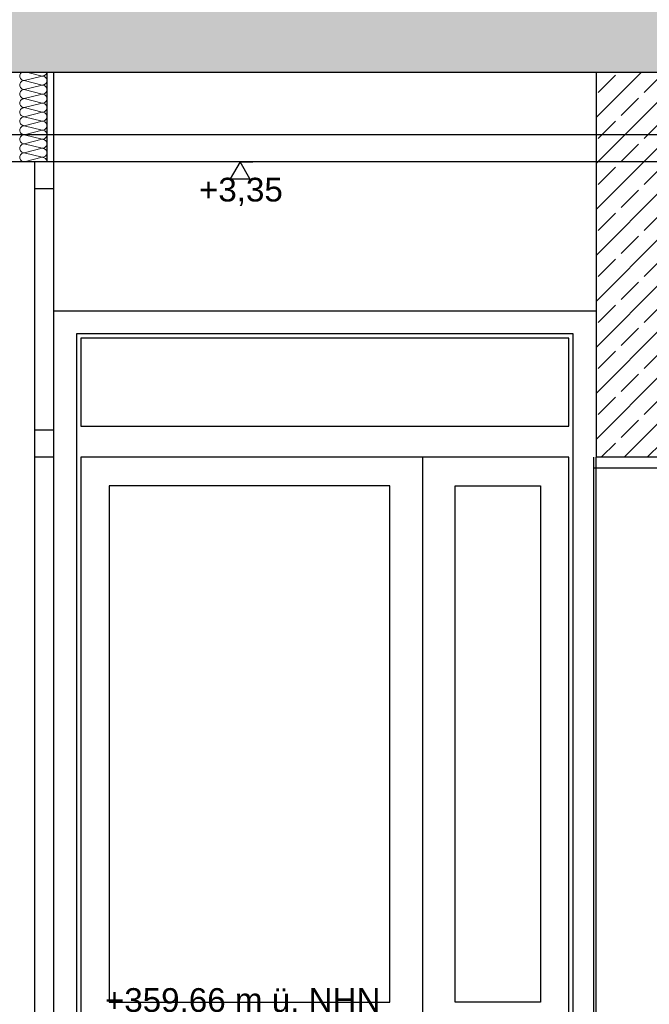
# Model space of a CAD drawing. Header units: metres. Extents: x -27.8 to 39.4, y -22.2 to 2.8.
# Tile 30 of 80: x 4.5 to 6.8, y -9.9 to -6.3. Entities that reach past the tile are written whole.
import ezdxf

# ---------------------------------------------------------------- set-up
doc = ezdxf.new("R2010")
doc.units = ezdxf.units.M
doc.header["$LTSCALE"] = 0.4
doc.header["$MEASUREMENT"] = 0
doc.layers.get('0').update_dxf_attribs({"color": 8, "lineweight": 9})
doc.layers.get('Defpoints').update_dxf_attribs({"color": 8, "lineweight": 9})
for name, color, linetype in [('Neubau_A-Decken', 8, 'Continuous'), ('Neubau_A-STB Wände', 8, 'Continuous'), ('Neubau_A-TB Wände', 8, 'Continuous'), ('Neubau_B-abgehängte Decke', 8, 'Continuous'), ('Neubau_T-Bemaßung', 8, 'Continuous')]:
    doc.layers.add(name, color=color, linetype=linetype)
doc.styles.add('ERSTELLTER_STIL_2', font='arial.ttf')
doc.dimstyles.new('ERSTELLTER_STIL__1', dxfattribs={"dimtxt": 0.0875, "dimasz": 0.059375, "dimexe": 0.18, "dimexo": 0.0625, "dimgap": 0, "dimtad": 1, "dimzin": 0, "dimdsep": 46, "dimtxsty": 'ERSTELLTER_STIL_2', "dimblk": 'ARROWHEAD_6', "dimblk1": 'ARROWHEAD_6', "dimblk2": 'ARROWHEAD_6', "dimcen": 0.09, "dimclrd": 7, "dimclre": 7, "dimclrt": 7, "dimazin": 0, "dimtfac": 1, "dimtdec": 4, "dimtmove": 0, "dimatfit": 3, "dimfxl": 1, "dimtolj": 1, "dimtzin": 0, "dimarcsym": 0})
pattern_1 = [(45, (388.31789, -10.175), (-0.084852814, 0.084852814), []), (45, (388.27546, -10.13257), (-0.084852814, 0.084852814), [0.09, -0.03])]

# ---------------------------------------------------------------- blocks, each defined once
blk = doc.blocks.new('*X332', base_point=(4591.5834, -0.0469))
at = {"layer": 'Neubau_A-TB Wände', "color": 8, "linetype": 'Continuous', "lineweight": 9}
for p, q in [((4207.7473, 3.6331), (4207.7454, 3.6316)), ((4207.8238, 3.6198), (4207.7705, 3.6331)), ((4207.8392, 3.6301), (4207.8402, 3.6331)), ((4207.7408, 3.623), (4207.7405, 3.6198)), ((4207.7405, 3.6198), (4207.7408, 3.6165)), ((4207.7418, 3.6262), (4207.7408, 3.623)), ((4207.7408, 3.6165), (4207.7418, 3.6134)), ((4207.7433, 3.6291), (4207.7418, 3.6262)), ((4207.7418, 3.6134), (4207.7433, 3.6105)), ((4207.7454, 3.6316), (4207.7433, 3.6291)), ((4207.7433, 3.6105), (4207.7454, 3.608)), ((4207.7454, 3.5982), (4207.7433, 3.5957)), ((4207.7454, 3.608), (4207.7479, 3.6059)), ((4207.7479, 3.6003), (4207.7454, 3.5982)), ((4207.7479, 3.6059), (4207.7508, 3.6044)), ((4207.7508, 3.6019), (4207.7479, 3.6003)), ((4207.7508, 3.6044), (4207.7539, 3.6034)), ((4207.7539, 3.6028), (4207.7508, 3.6019)), ((4207.7539, 3.6034), (4207.7572, 3.6031)), ((4207.7572, 3.6031), (4207.7539, 3.6028)), ((4207.8238, 3.6198), (4207.7572, 3.6031)), ((4207.8238, 3.5865), (4207.7572, 3.6031)), ((4207.8238, 3.6198), (4207.8271, 3.6201)), ((4207.8271, 3.6195), (4207.8238, 3.6198)), ((4207.8271, 3.6201), (4207.8302, 3.6211)), ((4207.8302, 3.6185), (4207.8271, 3.6195)), ((4207.8302, 3.6211), (4207.8331, 3.6226)), ((4207.8331, 3.617), (4207.8302, 3.6185)), ((4207.8331, 3.6226), (4207.8356, 3.6247)), ((4207.8356, 3.6149), (4207.8331, 3.617)), ((4207.8356, 3.6247), (4207.8377, 3.6272)), ((4207.8377, 3.6124), (4207.8356, 3.6149)), ((4207.8377, 3.6272), (4207.8392, 3.6301)), ((4207.8392, 3.6095), (4207.8377, 3.6124)), ((4207.8377, 3.5939), (4207.8392, 3.5967)), ((4207.8402, 3.6064), (4207.8392, 3.6095)), ((4207.8392, 3.5967), (4207.8402, 3.5999)), ((4207.8405, 3.6031), (4207.8402, 3.6064)), ((4207.8402, 3.5999), (4207.8405, 3.6031)), ((4207.7408, 3.5897), (4207.7405, 3.5865)), ((4207.7405, 3.5865), (4207.7408, 3.5832)), ((4207.7418, 3.5928), (4207.7408, 3.5897)), ((4207.7408, 3.5832), (4207.7418, 3.5801)), ((4207.7433, 3.5957), (4207.7418, 3.5928)), ((4207.7418, 3.5801), (4207.7433, 3.5772)), ((4207.7433, 3.5624), (4207.7418, 3.5595)), ((4207.7433, 3.5772), (4207.7454, 3.5747)), ((4207.7454, 3.5649), (4207.7433, 3.5624)), ((4207.7454, 3.5747), (4207.7479, 3.5726)), ((4207.7479, 3.567), (4207.7454, 3.5649)), ((4207.7479, 3.5726), (4207.7508, 3.5711)), ((4207.7508, 3.5685), (4207.7479, 3.567)), ((4207.7508, 3.5711), (4207.7539, 3.5701)), ((4207.7539, 3.5695), (4207.7508, 3.5685)), ((4207.7539, 3.5701), (4207.7572, 3.5698)), ((4207.7572, 3.5698), (4207.7539, 3.5695)), ((4207.8238, 3.5865), (4207.7572, 3.5698)), ((4207.8238, 3.5531), (4207.7572, 3.5698)), ((4207.8238, 3.5865), (4207.8271, 3.5868)), ((4207.8271, 3.5861), (4207.8238, 3.5865)), ((4207.8271, 3.5868), (4207.8302, 3.5877)), ((4207.8302, 3.5852), (4207.8271, 3.5861)), ((4207.8302, 3.5877), (4207.8331, 3.5893)), ((4207.8331, 3.5836), (4207.8302, 3.5852)), ((4207.8331, 3.5893), (4207.8356, 3.5913)), ((4207.8356, 3.5816), (4207.8331, 3.5836)), ((4207.8356, 3.5913), (4207.8377, 3.5939)), ((4207.8377, 3.5791), (4207.8356, 3.5816)), ((4207.8356, 3.558), (4207.8377, 3.5605)), ((4207.8392, 3.5762), (4207.8377, 3.5791)), ((4207.8377, 3.5605), (4207.8392, 3.5634)), ((4207.8402, 3.573), (4207.8392, 3.5762)), ((4207.8392, 3.5634), (4207.8402, 3.5665)), ((4207.8405, 3.5698), (4207.8402, 3.573)), ((4207.8402, 3.5665), (4207.8405, 3.5698)), ((4207.7408, 3.5564), (4207.7405, 3.5531)), ((4207.7405, 3.5531), (4207.7408, 3.5499)), ((4207.7418, 3.5595), (4207.7408, 3.5564)), ((4207.7408, 3.5499), (4207.7418, 3.5467)), ((4207.7418, 3.5262), (4207.7408, 3.523)), ((4207.7418, 3.5467), (4207.7433, 3.5439)), ((4207.7433, 3.5291), (4207.7418, 3.5262)), ((4207.7433, 3.5439), (4207.7454, 3.5413)), ((4207.7454, 3.5316), (4207.7433, 3.5291)), ((4207.7454, 3.5413), (4207.7479, 3.5393)), ((4207.7479, 3.5336), (4207.7454, 3.5316)), ((4207.7479, 3.5393), (4207.7508, 3.5377)), ((4207.7508, 3.5352), (4207.7479, 3.5336)), ((4207.7508, 3.5377), (4207.7539, 3.5368)), ((4207.7539, 3.5361), (4207.7508, 3.5352)), ((4207.7539, 3.5368), (4207.7572, 3.5365)), ((4207.7572, 3.5365), (4207.7539, 3.5361)), ((4207.8238, 3.5531), (4207.7572, 3.5365)), ((4207.8238, 3.5198), (4207.7572, 3.5365)), ((4207.8238, 3.5531), (4207.8271, 3.5534)), ((4207.8271, 3.5528), (4207.8238, 3.5531)), ((4207.8271, 3.5534), (4207.8302, 3.5544)), ((4207.8302, 3.5519), (4207.8271, 3.5528)), ((4207.8302, 3.5544), (4207.8331, 3.5559)), ((4207.8331, 3.5503), (4207.8302, 3.5519)), ((4207.8331, 3.5559), (4207.8356, 3.558)), ((4207.8356, 3.5482), (4207.8331, 3.5503)), ((4207.8331, 3.5226), (4207.8356, 3.5247)), ((4207.8377, 3.5457), (4207.8356, 3.5482)), ((4207.8356, 3.5247), (4207.8377, 3.5272)), ((4207.8392, 3.5428), (4207.8377, 3.5457)), ((4207.8377, 3.5272), (4207.8392, 3.5301)), ((4207.8402, 3.5397), (4207.8392, 3.5428)), ((4207.8392, 3.5301), (4207.8402, 3.5332)), ((4207.8405, 3.5365), (4207.8402, 3.5397)), ((4207.8402, 3.5332), (4207.8405, 3.5365)), ((4207.7408, 3.523), (4207.7405, 3.5198)), ((4207.7405, 3.5198), (4207.7408, 3.5165)), ((4207.7408, 3.4897), (4207.7405, 3.4865)), ((4207.7408, 3.5165), (4207.7418, 3.5134)), ((4207.7418, 3.4928), (4207.7408, 3.4897)), ((4207.7418, 3.5134), (4207.7433, 3.5105)), ((4207.7433, 3.4957), (4207.7418, 3.4928)), ((4207.7433, 3.5105), (4207.7454, 3.508)), ((4207.7454, 3.4982), (4207.7433, 3.4957)), ((4207.7454, 3.508), (4207.7479, 3.5059)), ((4207.7479, 3.5003), (4207.7454, 3.4982)), ((4207.7479, 3.5059), (4207.7508, 3.5044)), ((4207.7508, 3.5019), (4207.7479, 3.5003)), ((4207.7508, 3.5044), (4207.7539, 3.5034)), ((4207.7539, 3.5028), (4207.7508, 3.5019)), ((4207.7539, 3.5034), (4207.7572, 3.5031)), ((4207.7572, 3.5031), (4207.7539, 3.5028)), ((4207.8238, 3.5198), (4207.7572, 3.5031)), ((4207.8238, 3.4865), (4207.7572, 3.5031)), ((4207.8238, 3.5198), (4207.8271, 3.5201)), ((4207.8271, 3.5195), (4207.8238, 3.5198)), ((4207.8271, 3.5201), (4207.8302, 3.5211)), ((4207.8302, 3.5185), (4207.8271, 3.5195)), ((4207.8271, 3.4868), (4207.8302, 3.4877)), ((4207.8302, 3.5211), (4207.8331, 3.5226)), ((4207.8331, 3.517), (4207.8302, 3.5185)), ((4207.8302, 3.4877), (4207.8331, 3.4893)), ((4207.8356, 3.5149), (4207.8331, 3.517)), ((4207.8331, 3.4893), (4207.8356, 3.4913)), ((4207.8377, 3.5124), (4207.8356, 3.5149)), ((4207.8356, 3.4913), (4207.8377, 3.4939)), ((4207.8392, 3.5095), (4207.8377, 3.5124)), ((4207.8377, 3.4939), (4207.8392, 3.4967)), ((4207.8402, 3.5064), (4207.8392, 3.5095)), ((4207.8392, 3.4967), (4207.8402, 3.4999)), ((4207.8405, 3.5031), (4207.8402, 3.5064)), ((4207.8402, 3.4999), (4207.8405, 3.5031)), ((4207.7405, 3.4865), (4207.7408, 3.4832)), ((4207.7408, 3.4564), (4207.7405, 3.4531)), ((4207.7405, 3.4531), (4207.7408, 3.4499)), ((4207.7408, 3.4832), (4207.7418, 3.4801)), ((4207.7418, 3.4595), (4207.7408, 3.4564)), ((4207.7418, 3.4801), (4207.7433, 3.4772)), ((4207.7433, 3.4624), (4207.7418, 3.4595)), ((4207.7433, 3.4772), (4207.7454, 3.4747)), ((4207.7454, 3.4649), (4207.7433, 3.4624)), ((4207.7454, 3.4747), (4207.7479, 3.4726)), ((4207.7479, 3.467), (4207.7454, 3.4649)), ((4207.7479, 3.4726), (4207.7508, 3.4711)), ((4207.7508, 3.4685), (4207.7479, 3.467)), ((4207.7508, 3.4711), (4207.7539, 3.4701)), ((4207.7539, 3.4695), (4207.7508, 3.4685)), ((4207.7539, 3.4701), (4207.7572, 3.4698)), ((4207.7572, 3.4698), (4207.7539, 3.4695)), ((4207.8238, 3.4865), (4207.7572, 3.4698)), ((4207.8238, 3.4531), (4207.7572, 3.4698)), ((4207.8238, 3.4531), (4207.7572, 3.4365)), ((4207.8238, 3.4865), (4207.8271, 3.4868)), ((4207.8271, 3.4861), (4207.8238, 3.4865)), ((4207.8238, 3.4531), (4207.8271, 3.4534)), ((4207.8271, 3.4528), (4207.8238, 3.4531)), ((4207.8302, 3.4852), (4207.8271, 3.4861)), ((4207.8271, 3.4534), (4207.8302, 3.4544)), ((4207.8302, 3.4519), (4207.8271, 3.4528)), ((4207.8331, 3.4836), (4207.8302, 3.4852)), ((4207.8302, 3.4544), (4207.8331, 3.4559)), ((4207.8331, 3.4503), (4207.8302, 3.4519)), ((4207.8356, 3.4816), (4207.8331, 3.4836)), ((4207.8331, 3.4559), (4207.8356, 3.458)), ((4207.8377, 3.4791), (4207.8356, 3.4816)), ((4207.8356, 3.458), (4207.8377, 3.4605)), ((4207.8392, 3.4762), (4207.8377, 3.4791)), ((4207.8377, 3.4605), (4207.8392, 3.4634)), ((4207.8402, 3.473), (4207.8392, 3.4762)), ((4207.8392, 3.4634), (4207.8402, 3.4665)), ((4207.8405, 3.4698), (4207.8402, 3.473)), ((4207.8402, 3.4665), (4207.8405, 3.4698)), ((4207.7408, 3.423), (4207.7405, 3.4198)), ((4207.7405, 3.4198), (4207.7408, 3.4165)), ((4207.7408, 3.4499), (4207.7418, 3.4467)), ((4207.7418, 3.4262), (4207.7408, 3.423)), ((4207.7408, 3.4165), (4207.7418, 3.4134)), ((4207.7418, 3.4467), (4207.7433, 3.4439)), ((4207.7433, 3.4291), (4207.7418, 3.4262)), ((4207.7433, 3.4439), (4207.7454, 3.4413)), ((4207.7454, 3.4316), (4207.7433, 3.4291)), ((4207.7454, 3.4413), (4207.7479, 3.4393)), ((4207.7479, 3.4336), (4207.7454, 3.4316)), ((4207.7479, 3.4393), (4207.7508, 3.4377)), ((4207.7508, 3.4352), (4207.7479, 3.4336)), ((4207.7508, 3.4377), (4207.7539, 3.4368)), ((4207.7539, 3.4361), (4207.7508, 3.4352)), ((4207.7539, 3.4368), (4207.7572, 3.4365)), ((4207.7572, 3.4365), (4207.7539, 3.4361)), ((4207.8238, 3.4198), (4207.7572, 3.4365)), ((4207.8238, 3.4198), (4207.7572, 3.4031)), ((4207.8238, 3.4198), (4207.8271, 3.4201)), ((4207.8271, 3.4195), (4207.8238, 3.4198)), ((4207.8271, 3.4201), (4207.8302, 3.4211)), ((4207.8302, 3.4185), (4207.8271, 3.4195)), ((4207.8302, 3.4211), (4207.8331, 3.4226)), ((4207.8331, 3.417), (4207.8302, 3.4185)), ((4207.8356, 3.4482), (4207.8331, 3.4503)), ((4207.8331, 3.4226), (4207.8356, 3.4247)), ((4207.8356, 3.4149), (4207.8331, 3.417)), ((4207.8377, 3.4457), (4207.8356, 3.4482)), ((4207.8356, 3.4247), (4207.8377, 3.4272)), ((4207.8377, 3.4124), (4207.8356, 3.4149)), ((4207.8392, 3.4428), (4207.8377, 3.4457)), ((4207.8377, 3.4272), (4207.8392, 3.4301)), ((4207.8402, 3.4397), (4207.8392, 3.4428)), ((4207.8392, 3.4301), (4207.8402, 3.4332)), ((4207.8405, 3.4365), (4207.8402, 3.4397)), ((4207.8402, 3.4332), (4207.8405, 3.4365)), ((4207.7408, 3.3897), (4207.7405, 3.3865)), ((4207.7405, 3.3865), (4207.7408, 3.3832)), ((4207.7418, 3.3928), (4207.7408, 3.3897)), ((4207.7408, 3.3832), (4207.7418, 3.3801)), ((4207.7418, 3.4134), (4207.7433, 3.4105)), ((4207.7433, 3.3957), (4207.7418, 3.3928)), ((4207.7418, 3.3801), (4207.7433, 3.3772)), ((4207.7433, 3.4105), (4207.7454, 3.408)), ((4207.7454, 3.3982), (4207.7433, 3.3957)), ((4207.7454, 3.408), (4207.7479, 3.4059)), ((4207.7479, 3.4003), (4207.7454, 3.3982)), ((4207.7479, 3.4059), (4207.7508, 3.4044)), ((4207.7508, 3.4019), (4207.7479, 3.4003)), ((4207.7508, 3.4044), (4207.7539, 3.4034)), ((4207.7539, 3.4028), (4207.7508, 3.4019)), ((4207.7539, 3.4034), (4207.7572, 3.4031)), ((4207.7572, 3.4031), (4207.7539, 3.4028)), ((4207.8238, 3.3865), (4207.7572, 3.4031)), ((4207.8238, 3.3865), (4207.7572, 3.3698)), ((4207.8238, 3.3865), (4207.8271, 3.3868)), ((4207.8271, 3.3861), (4207.8238, 3.3865)), ((4207.8271, 3.3868), (4207.8302, 3.3877)), ((4207.8302, 3.3852), (4207.8271, 3.3861)), ((4207.8302, 3.3877), (4207.8331, 3.3893)), ((4207.8331, 3.3836), (4207.8302, 3.3852)), ((4207.8331, 3.3893), (4207.8356, 3.3913)), ((4207.8356, 3.3816), (4207.8331, 3.3836)), ((4207.8356, 3.3913), (4207.8377, 3.3939)), ((4207.8377, 3.3791), (4207.8356, 3.3816)), ((4207.8392, 3.4095), (4207.8377, 3.4124)), ((4207.8377, 3.3939), (4207.8392, 3.3967)), ((4207.8392, 3.3762), (4207.8377, 3.3791)), ((4207.8402, 3.4064), (4207.8392, 3.4095)), ((4207.8392, 3.3967), (4207.8402, 3.3999)), ((4207.8405, 3.4031), (4207.8402, 3.4064)), ((4207.8402, 3.3999), (4207.8405, 3.4031)), ((4207.7408, 3.3564), (4207.7405, 3.3531)), ((4207.7405, 3.3531), (4207.7408, 3.3499)), ((4207.7418, 3.3595), (4207.7408, 3.3564)), ((4207.7408, 3.3499), (4207.7418, 3.3467)), ((4207.7433, 3.3624), (4207.7418, 3.3595)), ((4207.7418, 3.3467), (4207.7433, 3.3439)), ((4207.7433, 3.3772), (4207.7454, 3.3747)), ((4207.7454, 3.3649), (4207.7433, 3.3624)), ((4207.7433, 3.3439), (4207.7454, 3.3413)), ((4207.7454, 3.3747), (4207.7479, 3.3726)), ((4207.7479, 3.367), (4207.7454, 3.3649)), ((4207.7479, 3.3726), (4207.7508, 3.3711)), ((4207.7508, 3.3685), (4207.7479, 3.367)), ((4207.7508, 3.3711), (4207.7539, 3.3701)), ((4207.7539, 3.3695), (4207.7508, 3.3685)), ((4207.7539, 3.3701), (4207.7572, 3.3698)), ((4207.7572, 3.3698), (4207.7539, 3.3695)), ((4207.8238, 3.3531), (4207.7572, 3.3698)), ((4207.8238, 3.3531), (4207.7572, 3.3365)), ((4207.8238, 3.3531), (4207.8271, 3.3534)), ((4207.8271, 3.3528), (4207.8238, 3.3531)), ((4207.8271, 3.3534), (4207.8302, 3.3544)), ((4207.8302, 3.3519), (4207.8271, 3.3528)), ((4207.8302, 3.3544), (4207.8331, 3.3559)), ((4207.8331, 3.3503), (4207.8302, 3.3519)), ((4207.8331, 3.3559), (4207.8356, 3.358)), ((4207.8356, 3.3482), (4207.8331, 3.3503)), ((4207.8356, 3.358), (4207.8377, 3.3605)), ((4207.8377, 3.3457), (4207.8356, 3.3482)), ((4207.8377, 3.3605), (4207.8392, 3.3634)), ((4207.8392, 3.3428), (4207.8377, 3.3457)), ((4207.8402, 3.373), (4207.8392, 3.3762)), ((4207.8392, 3.3634), (4207.8402, 3.3665)), ((4207.8402, 3.3397), (4207.8392, 3.3428)), ((4207.8405, 3.3698), (4207.8402, 3.373)), ((4207.8402, 3.3665), (4207.8405, 3.3698)), ((4207.7408, 3.323), (4207.7405, 3.3198)), ((4207.7405, 3.3198), (4207.7408, 3.3165)), ((4207.7418, 3.3262), (4207.7408, 3.323)), ((4207.7408, 3.3165), (4207.7418, 3.3134)), ((4207.7433, 3.3291), (4207.7418, 3.3262)), ((4207.7418, 3.3134), (4207.7433, 3.3105)), ((4207.7454, 3.3316), (4207.7433, 3.3291)), ((4207.7433, 3.3105), (4207.7454, 3.308)), ((4207.7454, 3.3413), (4207.7479, 3.3393)), ((4207.7479, 3.3336), (4207.7454, 3.3316)), ((4207.7454, 3.308), (4207.7479, 3.3059)), ((4207.7479, 3.3393), (4207.7508, 3.3377)), ((4207.7508, 3.3352), (4207.7479, 3.3336)), ((4207.7479, 3.3059), (4207.7508, 3.3044)), ((4207.7508, 3.3377), (4207.7539, 3.3368)), ((4207.7539, 3.3361), (4207.7508, 3.3352)), ((4207.7539, 3.3368), (4207.7572, 3.3365)), ((4207.7572, 3.3365), (4207.7539, 3.3361)), ((4207.8238, 3.3198), (4207.7572, 3.3365)), ((4207.8238, 3.3198), (4207.7572, 3.3031)), ((4207.8238, 3.3198), (4207.8271, 3.3201)), ((4207.8271, 3.3195), (4207.8238, 3.3198)), ((4207.8271, 3.3201), (4207.8302, 3.3211)), ((4207.8302, 3.3185), (4207.8271, 3.3195)), ((4207.8302, 3.3211), (4207.8331, 3.3226)), ((4207.8331, 3.317), (4207.8302, 3.3185)), ((4207.8331, 3.3226), (4207.8356, 3.3247)), ((4207.8356, 3.3149), (4207.8331, 3.317)), ((4207.8356, 3.3247), (4207.8377, 3.3272)), ((4207.8377, 3.3124), (4207.8356, 3.3149)), ((4207.8377, 3.3272), (4207.8392, 3.3301)), ((4207.8392, 3.3095), (4207.8377, 3.3124)), ((4207.8392, 3.3301), (4207.8402, 3.3332)), ((4207.8402, 3.3064), (4207.8392, 3.3095)), ((4207.8405, 3.3365), (4207.8402, 3.3397)), ((4207.8402, 3.3332), (4207.8405, 3.3365)), ((4207.8405, 3.3031), (4207.8402, 3.3064)), ((4207.7508, 3.3044), (4207.7539, 3.3034)), ((4207.7539, 3.3034), (4207.7572, 3.3031))]:
    blk.add_line(p, q, dxfattribs=at)
blk = doc.blocks.new('ARROWHEAD_6')
at = {"color": 0, "linetype": 'Continuous', "lineweight": 0}
for p, q in [((0, 0), (-1, 0)), ((-0.5, -0.5), (0.5, 0.5))]:
    blk.add_line(p, q, dxfattribs=at)
blk = doc.blocks.new('*D398')
at = {"layer": 'Defpoints', "color": 0, "linetype": 'Continuous', "transparency": 16777216}
for p in [(11.5331, -6.495), (23.73, -6.495), (-0.3, -10.355)]:
    blk.add_point(p, dxfattribs=at)
at = {"layer": 'Neubau_T-Bemaßung', "linetype": 'Continuous', "lineweight": -2, "transparency": 16777216}
for p, q in [((23.6675, -6.495), (11.3531, -6.495)), ((11.5331, -6.5544), (11.5331, -8.3149)), ((11.5331, -10.2956), (11.5331, -8.5421)), ((-0.2375, -10.355), (11.7131, -10.355))]:
    blk.add_line(p, q, dxfattribs=at)
at = {"layer": 'Neubau_T-Bemaßung', "linetype": 'Continuous', "lineweight": -2, "transparency": 16777216, "xscale": 0.059375, "yscale": 0.059375, "zscale": 0.059375}
for p, rotation in [((11.5331, -6.495), 90), ((11.5331, -10.355), 270)]:
    blk.add_blockref('ARROWHEAD_6', p, dxfattribs=dict(at, rotation=rotation))
at = {"layer": 'Neubau_T-Bemaßung', "linetype": 'Continuous', "transparency": 16777216, "insert": (11.5331, -8.4285), "char_height": 0.0875, "attachment_point": 5, "rotation": 90, "style": 'ERSTELLTER_STIL_2'}
blk.add_mtext('\\A1;3.86', dxfattribs=at)
blk = doc.blocks.new('*D406')
at = {"layer": 'Defpoints', "color": 0, "linetype": 'Continuous', "transparency": 16777216}
for p in [(1.5934, -6.825), (7.9525, -6.825), (33.092, -10.175)]:
    blk.add_point(p, dxfattribs=at)
at = {"layer": 'Neubau_T-Bemaßung', "linetype": 'Continuous', "lineweight": -2, "transparency": 16777216}
for p, q in [((7.89, -6.825), (1.4134, -6.825)), ((1.5934, -6.8844), (1.5934, -8.3896)), ((1.5934, -10.1156), (1.5934, -8.6174)), ((33.0295, -10.175), (1.4134, -10.175))]:
    blk.add_line(p, q, dxfattribs=at)
at = {"layer": 'Neubau_T-Bemaßung', "linetype": 'Continuous', "lineweight": -2, "transparency": 16777216, "xscale": 0.059375, "yscale": 0.059375, "zscale": 0.059375}
for p, rotation in [((1.5934, -6.825), 90), ((1.5934, -10.175), 270)]:
    blk.add_blockref('ARROWHEAD_6', p, dxfattribs=dict(at, rotation=rotation))
at = {"layer": 'Neubau_T-Bemaßung', "linetype": 'Continuous', "transparency": 16777216, "insert": (1.5934, -8.5035), "char_height": 0.0875, "attachment_point": 5, "rotation": 90, "style": 'ERSTELLTER_STIL_2'}
blk.add_mtext('\\A1;3.35', dxfattribs=at)
blk = doc.blocks.new('*D407')
at = {"layer": 'Defpoints', "color": 0, "linetype": 'Continuous', "transparency": 16777216}
for p in [(1.7069, -6.725), (7.9525, -6.725), (7.9525, -6.825)]:
    blk.add_point(p, dxfattribs=at)
at = {"layer": 'Neubau_T-Bemaßung', "linetype": 'Continuous', "lineweight": -2, "transparency": 16777216}
for p, q in [((1.7069, -6.6656), (1.7069, -6.6063)), ((7.89, -6.725), (1.5269, -6.725)), ((1.7069, -6.725), (1.7069, -6.825)), ((7.89, -6.825), (1.5269, -6.825)), ((1.7069, -6.8844), (1.7069, -6.9438))]:
    blk.add_line(p, q, dxfattribs=at)
at = {"layer": 'Neubau_T-Bemaßung', "linetype": 'Continuous', "lineweight": -2, "transparency": 16777216, "xscale": 0.059375, "yscale": 0.059375, "zscale": 0.059375}
for p, rotation in [((1.7069, -6.725), 270), ((1.7069, -6.825), 90)]:
    blk.add_blockref('ARROWHEAD_6', p, dxfattribs=dict(at, rotation=rotation))
at = {"layer": 'Neubau_T-Bemaßung', "linetype": 'Continuous', "transparency": 16777216, "insert": (1.5934, -6.9438), "char_height": 0.0875, "attachment_point": 5, "rotation": 90, "style": 'ERSTELLTER_STIL_2'}
blk.add_mtext('\\A1;0.10', dxfattribs=at)
blk = doc.blocks.new('*D408')
at = {"layer": 'Defpoints', "color": 0, "linetype": 'Continuous', "transparency": 16777216}
for p in [(1.5934, -6.495), (23.73, -6.495), (7.9525, -6.725)]:
    blk.add_point(p, dxfattribs=at)
at = {"layer": 'Neubau_T-Bemaßung', "linetype": 'Continuous', "lineweight": -2, "transparency": 16777216}
for p, q in [((1.5934, -6.4356), (1.5934, -6.3763)), ((23.6675, -6.495), (1.4134, -6.495)), ((1.5934, -6.495), (1.5934, -6.4965)), ((7.89, -6.725), (1.4134, -6.725)), ((1.5934, -6.725), (1.5934, -6.7238)), ((1.5934, -6.7844), (1.5934, -6.8438))]:
    blk.add_line(p, q, dxfattribs=at)
at = {"layer": 'Neubau_T-Bemaßung', "linetype": 'Continuous', "lineweight": -2, "transparency": 16777216, "xscale": 0.059375, "yscale": 0.059375, "zscale": 0.059375}
for p, rotation in [((1.5934, -6.495), 270), ((1.5934, -6.725), 90)]:
    blk.add_blockref('ARROWHEAD_6', p, dxfattribs=dict(at, rotation=rotation))
at = {"layer": 'Neubau_T-Bemaßung', "linetype": 'Continuous', "transparency": 16777216, "insert": (1.5934, -6.6101), "char_height": 0.0875, "attachment_point": 5, "rotation": 90, "style": 'ERSTELLTER_STIL_2'}
blk.add_mtext('\\A1;0.23', dxfattribs=at)
blk = doc.blocks.new('*D409')
at = {"layer": 'Defpoints', "color": 0, "linetype": 'Continuous', "transparency": 16777216}
for p in [(1.5934, -6.195), (23.73, -6.195), (23.73, -6.495)]:
    blk.add_point(p, dxfattribs=at)
at = {"layer": 'Neubau_T-Bemaßung', "linetype": 'Continuous', "lineweight": -2, "transparency": 16777216}
for p, q in [((1.5934, -6.1356), (1.5934, -6.0763)), ((23.6675, -6.195), (1.4134, -6.195)), ((1.5934, -6.195), (1.5934, -6.2317)), ((1.5934, -6.495), (1.5934, -6.4586)), ((23.6675, -6.495), (1.4134, -6.495)), ((1.5934, -6.5544), (1.5934, -6.6138))]:
    blk.add_line(p, q, dxfattribs=at)
at = {"layer": 'Neubau_T-Bemaßung', "linetype": 'Continuous', "lineweight": -2, "transparency": 16777216, "xscale": 0.059375, "yscale": 0.059375, "zscale": 0.059375}
for p, rotation in [((1.5934, -6.195), 270), ((1.5934, -6.495), 90)]:
    blk.add_blockref('ARROWHEAD_6', p, dxfattribs=dict(at, rotation=rotation))
at = {"layer": 'Neubau_T-Bemaßung', "linetype": 'Continuous', "transparency": 16777216, "insert": (1.5934, -6.3451), "char_height": 0.0875, "attachment_point": 5, "rotation": 90, "style": 'ERSTELLTER_STIL_2'}
blk.add_mtext('\\A1;0.30', dxfattribs=at)
blk = doc.blocks.new('*D418')
at = {"layer": 'Defpoints', "color": 0, "linetype": 'Continuous', "transparency": 16777216}
for p in [(1.9434, -6.495), (23.73, -6.495), (-0.3, -10.355)]:
    blk.add_point(p, dxfattribs=at)
at = {"layer": 'Neubau_T-Bemaßung', "linetype": 'Continuous', "lineweight": -2, "transparency": 16777216}
for p, q in [((23.6675, -6.495), (1.7634, -6.495)), ((1.9434, -6.5544), (1.9434, -8.3149)), ((1.9434, -10.2956), (1.9434, -8.5421)), ((-0.2375, -10.355), (2.1234, -10.355))]:
    blk.add_line(p, q, dxfattribs=at)
at = {"layer": 'Neubau_T-Bemaßung', "linetype": 'Continuous', "lineweight": -2, "transparency": 16777216, "xscale": 0.059375, "yscale": 0.059375, "zscale": 0.059375}
for p, rotation in [((1.9434, -6.495), 90), ((1.9434, -10.355), 270)]:
    blk.add_blockref('ARROWHEAD_6', p, dxfattribs=dict(at, rotation=rotation))
at = {"layer": 'Neubau_T-Bemaßung', "linetype": 'Continuous', "transparency": 16777216, "insert": (1.9434, -8.4285), "char_height": 0.0875, "attachment_point": 5, "rotation": 90, "style": 'ERSTELLTER_STIL_2'}
blk.add_mtext('\\A1;3.86', dxfattribs=at)
blk = doc.blocks.new('*D419')
at = {"layer": 'Defpoints', "color": 0, "linetype": 'Continuous', "transparency": 16777216}
for p in [(1.9434, -6.195), (23.73, -6.195), (23.73, -6.495)]:
    blk.add_point(p, dxfattribs=at)
at = {"layer": 'Neubau_T-Bemaßung', "linetype": 'Continuous', "lineweight": -2, "transparency": 16777216}
for p, q in [((1.9434, -6.1356), (1.9434, -6.0763)), ((23.6675, -6.195), (1.7634, -6.195)), ((1.9434, -6.195), (1.9434, -6.2317)), ((1.9434, -6.495), (1.9434, -6.4586)), ((23.6675, -6.495), (1.7634, -6.495)), ((1.9434, -6.5544), (1.9434, -6.6138))]:
    blk.add_line(p, q, dxfattribs=at)
at = {"layer": 'Neubau_T-Bemaßung', "linetype": 'Continuous', "lineweight": -2, "transparency": 16777216, "xscale": 0.059375, "yscale": 0.059375, "zscale": 0.059375}
for p, rotation in [((1.9434, -6.195), 270), ((1.9434, -6.495), 90)]:
    blk.add_blockref('ARROWHEAD_6', p, dxfattribs=dict(at, rotation=rotation))
at = {"layer": 'Neubau_T-Bemaßung', "linetype": 'Continuous', "transparency": 16777216, "insert": (1.9434, -6.3451), "char_height": 0.0875, "attachment_point": 5, "rotation": 90, "style": 'ERSTELLTER_STIL_2'}
blk.add_mtext('\\A1;0.30', dxfattribs=at)

msp = doc.modelspace()

# ---------------------------------------------------------------- hatches: boundary and pattern name
at = {"layer": 'Neubau_A-Decken', "linetype": 'Continuous'}
h = msp.add_hatch(dxfattribs=at)
h.set_pattern_fill('BETON__STAHLBETON_0001', color=256, style=0, pattern_type=2)
h.set_pattern_definition(pattern_1)
h.paths.add_polyline_path([(-0.125, -6.495), (16.28, -6.495), (16.28, -6.195), (-0.125, -6.195)])
at = {"layer": 'Neubau_A-STB Wände', "linetype": 'Continuous'}
h = msp.add_hatch(dxfattribs=at)
h.set_pattern_fill('BETON__STAHLBETON_0001', color=256, style=0, pattern_type=2)
h.set_pattern_definition(pattern_1)
h.paths.add_polyline_path([(6.85, -6.495), (6.6, -6.495), (6.6, -7.915), (6.85, -7.915)])

# ---------------------------------------------------------------- linework, layer by layer
at = {"layer": 'Neubau_A-Decken', "linetype": 'Continuous'}
msp.add_line((6.6, -6.495), (4.6, -6.495), dxfattribs=at)
at = {"layer": 'Neubau_A-Decken', "linetype": 'Continuous', "flags": 128}
msp.add_lwpolyline([(4.6, -6.495), (4.5875, -6.495), (4.575, -6.495), (4.475, -6.495), (4.4625, -6.495), (4.45, -6.495)], dxfattribs=at)
at = {"layer": 'Neubau_A-STB Wände', "linetype": 'Continuous'}
for p, q in [((6.6, -6.495), (6.6, -6.725)), ((6.6, -6.725), (6.6, -6.825)), ((6.6, -6.825), (6.6, -7.915)), ((6.5901, -7.915), (6.59, -7.915)), ((6.85, -7.915), (6.6, -7.915)), ((6.6, -10.175), (6.6, -7.915))]:
    msp.add_line(p, q, dxfattribs=at)
at = {"layer": 'Neubau_A-STB Wände', "linetype": 'Continuous', "flags": 128}
for points in [[(6.59, -7.915), (6.59, -7.955), (6.59, -10.175)], [(6.5901, -7.915), (6.5901, -7.955), (6.5901, -10.175)], [(6.86, -7.955), (6.8599, -7.955), (6.5901, -7.955), (6.59, -7.955)]]:
    msp.add_lwpolyline(points, dxfattribs=at)
at = {"layer": 'Neubau_A-TB Wände', "linetype": 'Continuous'}
for p, q in [((4.575, -6.495), (4.575, -6.825)), ((4.6, -6.495), (4.6, -6.725)), ((4.6, -6.725), (4.6, -6.825)), ((4.5999, -6.925), (4.5301, -6.925)), ((4.6, -7.375), (6.6, -7.375)), ((6.515, -7.46), (4.685, -7.46)), ((4.685, -7.46), (4.685, -10.175)), ((6.5, -7.475), (4.7, -7.475)), ((4.7, -7.475), (4.7, -7.8)), ((6.5, -7.8), (6.5, -7.475)), ((6.515, -10.175), (6.515, -7.46)), ((4.7, -7.8), (6.5, -7.8)), ((4.5999, -7.815), (4.5301, -7.815)), ((5.4849, -7.915), (4.7, -7.915)), ((4.7, -7.915), (4.7, -10.175)), ((5.5999, -7.915), (5.4849, -7.915)), ((6.5, -7.915), (5.5999, -7.915)), ((5.9599, -7.915), (5.9599, -10.175)), ((5.9601, -7.915), (5.9601, -10.175)), ((6.5, -10.175), (6.5, -7.915)), ((5.8399, -8.02), (4.8049, -8.02)), ((4.8049, -8.02), (4.8049, -9.925)), ((5.8399, -9.925), (5.8399, -8.02)), ((6.0801, -9.925), (6.0801, -8.02)), ((6.0801, -8.02), (6.395, -8.02)), ((6.395, -8.02), (6.395, -9.925)), ((4.8049, -9.925), (5.8399, -9.925)), ((6.395, -9.925), (6.0801, -9.925))]:
    msp.add_line(p, q, dxfattribs=at)
at = {"layer": 'Neubau_A-TB Wände', "linetype": 'Continuous', "flags": 128}
for points in [[(4.6, -6.825), (4.5999, -6.825), (4.5875, -6.825), (4.575, -6.825), (4.5301, -6.825), (4.53, -6.825), (4.475, -6.825), (4.4625, -6.825), (4.45, -6.825)], [(4.53, -6.825), (4.53, -6.925), (4.53, -7.815), (4.53, -7.915), (4.53, -10.185)], [(4.5301, -6.825), (4.5301, -6.925), (4.5301, -7.815), (4.5301, -7.915), (4.5301, -10.185)], [(4.5999, -6.825), (4.5999, -6.925), (4.5999, -7.815), (4.5999, -7.915), (4.5999, -10.185)], [(4.6, -6.825), (4.6, -6.925), (4.6, -7.815), (4.6, -7.915), (4.6, -10.185)], [(4.6, -7.915), (4.5999, -7.915), (4.5301, -7.915), (4.53, -7.915)]]:
    msp.add_lwpolyline(points, dxfattribs=at)
at = {"layer": 'Neubau_B-abgehängte Decke', "linetype": 'Continuous'}
for p, q in [((6.6, -6.725), (4.6, -6.725)), ((6.6, -6.825), (4.6, -6.825))]:
    msp.add_line(p, q, dxfattribs=at)
at = {"layer": 'Neubau_T-Bemaßung', "linetype": 'Continuous'}
for p, q in [((5.2878, -6.825), (5.2409, -6.825)), ((5.2878, -6.825), (5.2515, -6.8875)), ((5.2878, -6.825), (5.3346, -6.825)), ((5.324, -6.8875), (5.2878, -6.825)), ((5.2515, -6.8875), (5.324, -6.8875))]:
    msp.add_line(p, q, dxfattribs=at)

# ---------------------------------------------------------------- block references
at = {"layer": 'Neubau_A-TB Wände'}
msp.add_blockref('*X332', (388.3179, -10.175), dxfattribs=at)

# ---------------------------------------------------------------- texts
at = {"layer": 'Neubau_T-Bemaßung', "char_height": 0.0875, "attachment_point": 7, "style": 'ERSTELLTER_STIL_2'}
for s, insert in [('\\A1;+3,35', (5.1359, -6.9875)), ('\\A1;+359,66 m ü. NHN', (4.7892, -9.9775))]:
    msp.add_mtext(s, dxfattribs=dict(at, insert=insert))

# ---------------------------------------------------------------- dimensions: what is measured, and where the dimension line sits
at = {"layer": 'Neubau_T-Bemaßung', "linetype": 'Continuous'}
for base, p1, p2, picture, middle in [((1.5934, -6.195), (23.73, -6.495), (23.73, -6.195), '*D409', (1.5934, -6.3451)), ((1.9434, -6.195), (23.73, -6.495), (23.73, -6.195), '*D419', (1.9434, -6.3451)), ((1.5934, -6.495), (7.9525, -6.725), (23.73, -6.495), '*D408', (1.5934, -6.6101)), ((11.5331, -6.495), (-0.3, -10.355), (23.73, -6.495), '*D398', (11.5331, -8.4285)), ((1.9434, -6.495), (-0.3, -10.355), (23.73, -6.495), '*D418', (1.9434, -8.4285)), ((1.7069, -6.725), (7.9525, -6.825), (7.9525, -6.725), '*D407', (1.5934, -6.9438)), ((1.5934, -6.825), (33.092, -10.175), (7.9525, -6.825), '*D406', (1.5934, -8.5035))]:
    dim = msp.add_linear_dim(base=base, p1=p1, p2=p2, angle=90, dimstyle='ERSTELLTER_STIL__1', override={"dimclrd": 256, "dimclre": 256, "dimclrt": 256}, dxfattribs=at)
    dim.commit()
    dim.dimension.update_dxf_attribs({"geometry": picture, "text_midpoint": middle, "dimtype": 160, "text_rotation": 90})

doc.saveas('drawing.dxf')
